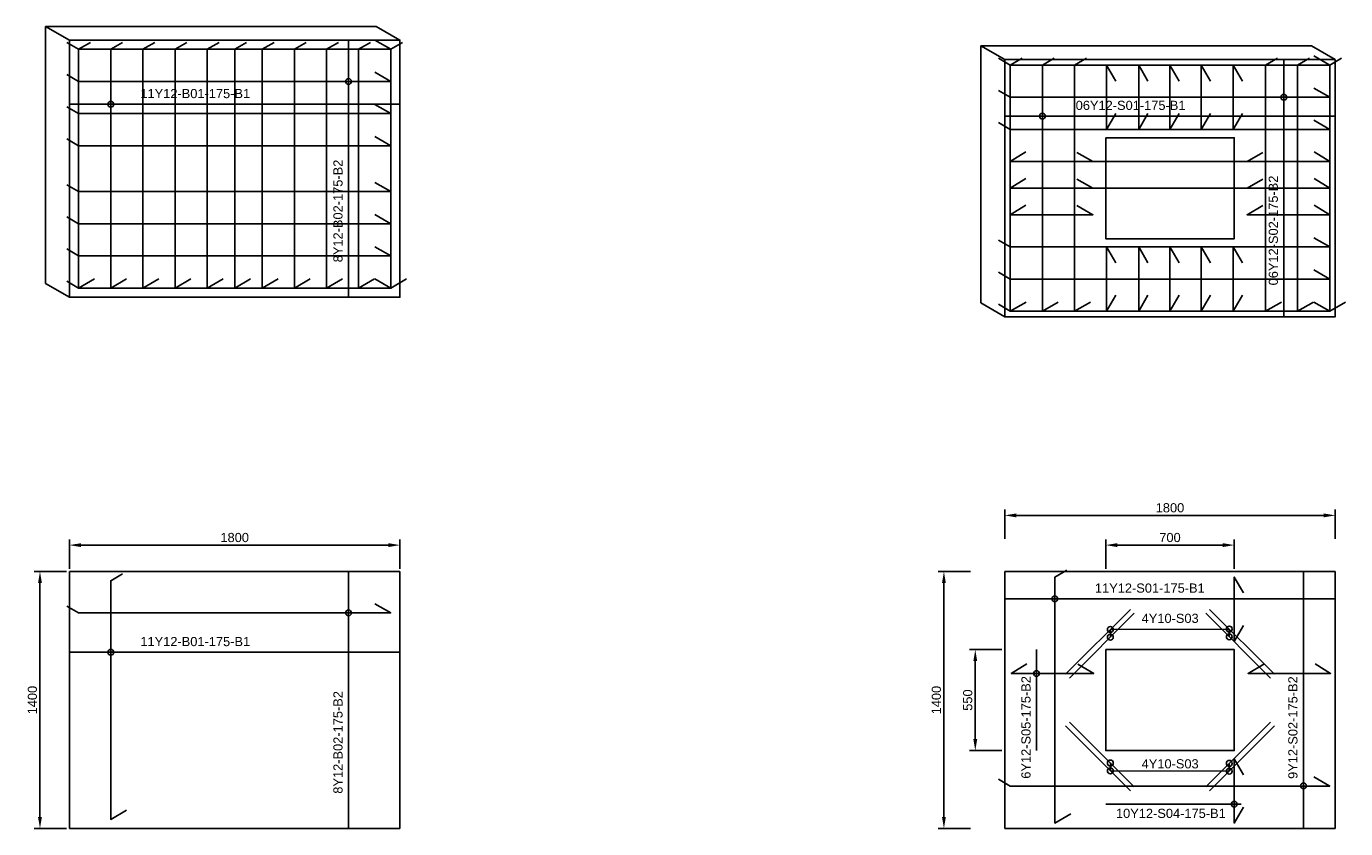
# Model space of a CAD drawing. Extents: x 76590 to 148436, y 2885688 to 2928336.
# Tile 15 of 17: x 95348 to 102534, y 2923966 to 2928336. Entities that reach past the tile are written whole.
import ezdxf
from ezdxf.lldxf.tags import DXFTag

# ---------------------------------------------------------------- set-up
doc = ezdxf.new("R2010")
doc.units = 0
doc.header["$PDSIZE"] = 0.2
for name, color, linetype in [('DIMS', 1, 'Continuous'), ('HATCH', 7, 'Continuous'), ('REINFORCING', 3, 'Continuous'), ('SW Pipes', 6, 'Continuous'), ('T25', 2, 'Continuous')]:
    doc.layers.add(name, color=color, linetype=linetype)
doc.styles.add('ARIAL', font='arial.ttf')
doc.styles.add('ROMANS', font='romans.shx', dxfattribs={"width": 0.8})
tags = doc.linetypes.add('DASHED2', pattern=[0.375, 0.25, -0.125]).pattern_tags.tags
tags[6:7] = [DXFTag(74, 4), DXFTag(75, 0), DXFTag(340, '0'), DXFTag(46, 0.0), DXFTag(50, 0.0), DXFTag(44, 0.0), DXFTag(45, 0.0)]
tags[4:5] = [DXFTag(74, 4), DXFTag(75, 0), DXFTag(340, '0'), DXFTag(46, 0.0), DXFTag(50, 0.0), DXFTag(44, 0.0), DXFTag(45, 0.0)]
doc.dimstyles.new('1-25', dxfattribs={"dimscale": 25, "dimtxt": 2, "dimasz": 2.5, "dimexe": 1.25, "dimexo": 0.625, "dimtad": 1, "dimdec": 0, "dimzin": 12, "dimtxsty": 'ROMANS', "dimcen": 2, "dimclrd": 1, "dimclre": 1, "dimclrt": 2, "dimadec": 0, "dimazin": 0, "dimtfac": 1, "dimtdec": 4, "dimtmove": 2, "dimatfit": 3, "dimfxl": 1, "dimtvp": 1, "dimtolj": 1, "dimtzin": 0, "dimlwd": -1, "dimarcsym": 0})

# ---------------------------------------------------------------- blocks, each defined once
blk = doc.blocks.new('*D83')
at = {"layer": 'Defpoints', "color": 0, "transparency": 16777216}
for p in [(100346, 2925366.1), (100506.5, 2925366.1), (100506.5, 2923966.1)]:
    blk.add_point(p, dxfattribs=at)
at = {"layer": 'HATCH', "color": 1, "lineweight": -2, "transparency": 16777216}
for p, q in [((100490.9, 2925366.1), (100314.8, 2925366.1)), ((100490.9, 2923966.1), (100314.8, 2923966.1))]:
    blk.add_line(p, q, dxfattribs=at)
at = {"layer": 'HATCH', "color": 1, "transparency": 16777216}
blk.add_line((100346, 2924028.6), (100346, 2925303.6), dxfattribs=at)
for points in [[(100335.6, 2925303.6), (100356.4, 2925303.6), (100346, 2925366.1)], [(100335.6, 2924028.6), (100356.4, 2924028.6), (100346, 2923966.1)]]:
    blk.add_solid(points, dxfattribs=at)
at = {"layer": 'HATCH', "color": 2, "transparency": 16777216, "insert": (100304.9, 2924666.1), "char_height": 50, "attachment_point": 5, "rotation": 90, "style": 'ARIAL'}
blk.add_mtext('\\A1;1400', dxfattribs=at)
blk = doc.blocks.new('*D82')
at = {"layer": 'Defpoints', "color": 0, "transparency": 16777216}
for p in [(102477.3, 2925672.1), (100677.3, 2925528), (102477.3, 2925528)]:
    blk.add_point(p, dxfattribs=at)
at = {"layer": 'HATCH', "color": 1, "lineweight": -2, "transparency": 16777216}
for p, q in [((100677.3, 2925543.7), (100677.3, 2925703.4)), ((102477.3, 2925543.7), (102477.3, 2925703.4))]:
    blk.add_line(p, q, dxfattribs=at)
at = {"layer": 'HATCH', "color": 1, "transparency": 16777216}
blk.add_line((100739.8, 2925672.1), (102414.8, 2925672.1), dxfattribs=at)
for points in [[(100739.8, 2925682.6), (100739.8, 2925661.7), (100677.3, 2925672.1)], [(102414.8, 2925682.6), (102414.8, 2925661.7), (102477.3, 2925672.1)]]:
    blk.add_solid(points, dxfattribs=at)
at = {"layer": 'HATCH', "color": 2, "transparency": 16777216, "insert": (101577.3, 2925713.3), "char_height": 50, "attachment_point": 5, "style": 'ARIAL'}
blk.add_mtext('\\A1;1800', dxfattribs=at)
blk = doc.blocks.new('*D84')
at = {"layer": 'Defpoints', "color": 0, "transparency": 16777216}
for p in [(100516.8, 2924941.1), (100677.3, 2924941.1), (100677.3, 2924391.1)]:
    blk.add_point(p, dxfattribs=at)
at = {"layer": 'HATCH', "color": 1, "lineweight": -2, "transparency": 16777216}
for p, q in [((100661.7, 2924941.1), (100485.6, 2924941.1)), ((100661.7, 2924391.1), (100485.6, 2924391.1))]:
    blk.add_line(p, q, dxfattribs=at)
at = {"layer": 'HATCH', "color": 1, "transparency": 16777216}
blk.add_line((100516.8, 2924453.6), (100516.8, 2924878.6), dxfattribs=at)
for points in [[(100506.4, 2924878.6), (100527.2, 2924878.6), (100516.8, 2924941.1)], [(100506.4, 2924453.6), (100527.2, 2924453.6), (100516.8, 2924391.1)]]:
    blk.add_solid(points, dxfattribs=at)
at = {"layer": 'HATCH', "color": 2, "transparency": 16777216, "insert": (100475.6, 2924666.1), "char_height": 50, "attachment_point": 5, "rotation": 90, "style": 'ARIAL'}
blk.add_mtext('\\A1;550', dxfattribs=at)
blk = doc.blocks.new('*D85')
at = {"layer": 'Defpoints', "color": 0, "transparency": 16777216}
for p in [(101927.3, 2925510.2), (101227.3, 2925366.1), (101927.3, 2925366.1)]:
    blk.add_point(p, dxfattribs=at)
at = {"layer": 'HATCH', "color": 1, "lineweight": -2, "transparency": 16777216}
for p, q in [((101227.3, 2925381.7), (101227.3, 2925541.5)), ((101927.3, 2925381.7), (101927.3, 2925541.5))]:
    blk.add_line(p, q, dxfattribs=at)
at = {"layer": 'HATCH', "color": 1, "transparency": 16777216}
blk.add_line((101289.8, 2925510.2), (101864.8, 2925510.2), dxfattribs=at)
for points in [[(101289.8, 2925520.6), (101289.8, 2925499.8), (101227.3, 2925510.2)], [(101864.8, 2925520.6), (101864.8, 2925499.8), (101927.3, 2925510.2)]]:
    blk.add_solid(points, dxfattribs=at)
at = {"layer": 'HATCH', "color": 2, "transparency": 16777216, "insert": (101577.3, 2925551.4), "char_height": 50, "attachment_point": 5, "style": 'ARIAL'}
blk.add_mtext('\\A1;700', dxfattribs=at)
blk = doc.blocks.new('*D86')
at = {"layer": 'Defpoints', "color": 0, "transparency": 16777216}
for p in [(95422.4, 2925366.1), (95582.9, 2925366.1), (95582.9, 2923966.1)]:
    blk.add_point(p, dxfattribs=at)
at = {"layer": 'HATCH', "color": 1, "lineweight": -2, "transparency": 16777216}
for p, q in [((95567.2, 2925366.1), (95391.1, 2925366.1)), ((95567.2, 2923966.1), (95391.1, 2923966.1))]:
    blk.add_line(p, q, dxfattribs=at)
at = {"layer": 'HATCH', "color": 1, "transparency": 16777216}
blk.add_line((95422.4, 2924028.6), (95422.4, 2925303.6), dxfattribs=at)
for points in [[(95411.9, 2925303.6), (95432.8, 2925303.6), (95422.4, 2925366.1)], [(95411.9, 2924028.6), (95432.8, 2924028.6), (95422.4, 2923966.1)]]:
    blk.add_solid(points, dxfattribs=at)
at = {"layer": 'HATCH', "color": 2, "transparency": 16777216, "insert": (95381.2, 2924666.1), "char_height": 50, "attachment_point": 5, "rotation": 90, "style": 'ARIAL'}
blk.add_mtext('\\A1;1400', dxfattribs=at)
blk = doc.blocks.new('*D87')
at = {"layer": 'Defpoints', "color": 0, "transparency": 16777216}
for p in [(97382.9, 2925510.2), (95582.9, 2925366.1), (97382.9, 2925366.1)]:
    blk.add_point(p, dxfattribs=at)
at = {"layer": 'HATCH', "color": 1, "lineweight": -2, "transparency": 16777216}
for p, q in [((95582.9, 2925381.7), (95582.9, 2925541.5)), ((97382.9, 2925381.7), (97382.9, 2925541.5))]:
    blk.add_line(p, q, dxfattribs=at)
at = {"layer": 'HATCH', "color": 1, "transparency": 16777216}
blk.add_line((95645.4, 2925510.2), (97320.4, 2925510.2), dxfattribs=at)
for points in [[(95645.4, 2925520.6), (95645.4, 2925499.8), (95582.9, 2925510.2)], [(97320.4, 2925520.6), (97320.4, 2925499.8), (97382.9, 2925510.2)]]:
    blk.add_solid(points, dxfattribs=at)
at = {"layer": 'HATCH', "color": 2, "transparency": 16777216, "insert": (96482.9, 2925551.4), "char_height": 50, "attachment_point": 5, "style": 'ARIAL'}
blk.add_mtext('\\A1;1800', dxfattribs=at)

msp = doc.modelspace()

# ---------------------------------------------------------------- linework, layer by layer
at = {"layer": 'REINFORCING', "color": 1, "flags": 128}
for points in [[(97103.4, 2928260.6), (97103.4, 2926860.6)], [(102197.9, 2928154.3), (102197.9, 2926754.3)], [(95582.9, 2927911.3), (97382.9, 2927911.3)], [(100677.3, 2927847), (102477.3, 2927847)], [(97103.4, 2925366.1), (97103.4, 2923966.1)], [(102304.6, 2925368), (102304.6, 2923968)], [(100677.3, 2925217.8), (102477.3, 2925217.8)], [(101900.2, 2925053), (101252.4, 2925051)], [(95582.9, 2924926.4), (97382.9, 2924926.4)], [(101900.2, 2924279.2), (101252.4, 2924281.2)]]:
    msp.add_lwpolyline(points, dxfattribs=at)
at = {"layer": 'SW Pipes', "color": 2}
for points in [[(95452.9, 2928335.6), (95582.9, 2928260.6), (95582.9, 2926860.6), (95452.9, 2926935.6)], [(97252.9, 2928335.6), (97382.9, 2928260.6), (97382.9, 2926860.6), (97382.9, 2926860.6)], [(100547.4, 2928229.3), (100677.3, 2928154.3), (100677.3, 2926754.3), (100547.4, 2926829.3)], [(102347.4, 2928229.3), (102477.3, 2928154.3), (102477.3, 2926754.3), (102477.3, 2926754.3)]]:
    msp.add_lwpolyline(points, dxfattribs=at)
at = {"layer": 'SW Pipes', "color": 3, "linetype": 'DASHED2', "ltscale": 100}
for points in [[(95567.9, 2928248.1), (95632.9, 2928210.6), (97332.9, 2928210.6), (97246.2, 2928260.6)], [(95697.8, 2928248.1), (95632.9, 2928210.6), (95632.9, 2926910.6), (95719.5, 2926960.6)], [(95872.8, 2928248.1), (95807.9, 2928210.6), (95807.9, 2926910.6), (95894.5, 2926960.6)], [(96047.8, 2928248.1), (95982.9, 2928210.6), (95982.9, 2926910.6), (96069.5, 2926960.6)], [(96222.8, 2928248.1), (96157.9, 2928210.6), (96157.9, 2926910.6), (96244.5, 2926960.6)], [(96397.8, 2928248.1), (96332.9, 2928210.6), (96332.9, 2926910.6), (96419.5, 2926960.6)], [(96547.8, 2928248.1), (96482.9, 2928210.6), (96482.9, 2926910.6), (96569.5, 2926960.6)], [(96697.8, 2928248.1), (96632.9, 2928210.6), (96632.9, 2926910.6), (96719.5, 2926960.6)], [(96872.8, 2928248.1), (96807.9, 2928210.6), (96807.9, 2926910.6), (96894.5, 2926960.6)], [(97047.8, 2928248.1), (96982.9, 2928210.6), (96982.9, 2926910.6), (97069.5, 2926960.6)], [(97222.8, 2928248.1), (97157.9, 2928210.6), (97157.9, 2926910.6), (97244.5, 2926960.6)], [(97397.8, 2928248.1), (97332.9, 2928210.6), (97332.9, 2926910.6), (97419.5, 2926960.6)], [(100642.4, 2928161.8), (100707.3, 2928124.3), (102447.3, 2928124.3), (102360.7, 2928174.3)], [(100772.3, 2928161.8), (100707.3, 2928124.3), (100707.3, 2926784.3), (100793.9, 2926834.3)], [(100947.3, 2928161.8), (100882.3, 2928124.3), (100882.3, 2926784.3), (100968.9, 2926834.3)], [(101122.3, 2928161.8), (101057.3, 2928124.3), (101057.3, 2926784.3), (101143.9, 2926834.3)], [(101282.3, 2928037.7), (101232.3, 2928124.3), (101232.3, 2927774.3), (101282.3, 2927860.9)], [(101457.3, 2928037.7), (101407.3, 2928124.3), (101407.3, 2927774.3), (101457.3, 2927860.9)], [(101627.3, 2928037.7), (101577.3, 2928124.3), (101577.3, 2927774.3), (101627.3, 2927860.9)], [(101797.3, 2928037.7), (101747.3, 2928124.3), (101747.3, 2927774.3), (101797.3, 2927860.9)], [(101972.3, 2928037.7), (101922.3, 2928124.3), (101922.3, 2927774.3), (101972.3, 2927860.9)], [(102162.3, 2928161.8), (102097.3, 2928124.3), (102097.3, 2926784.3), (102183.9, 2926834.3)], [(102337.3, 2928161.8), (102272.3, 2928124.3), (102272.3, 2926784.3), (102358.9, 2926834.3)], [(102512.3, 2928161.8), (102447.3, 2928124.3), (102447.3, 2926784.3), (102533.9, 2926834.3)], [(95567.9, 2928073.1), (95632.9, 2928035.6), (97332.9, 2928035.6), (97246.2, 2928085.6)], [(100642.4, 2927986.8), (100707.3, 2927949.3), (102447.3, 2927949.3), (102360.7, 2927999.3)], [(95567.9, 2927898.1), (95632.9, 2927860.6), (97332.9, 2927860.6), (97246.2, 2927910.6)], [(100642.4, 2927811.8), (100707.3, 2927774.3), (102447.3, 2927774.3), (102360.7, 2927824.3)], [(95567.9, 2927723.1), (95632.9, 2927685.6), (97332.9, 2927685.6), (97246.2, 2927735.6)], [(100792.2, 2927652.2), (100707.3, 2927599.3), (101157.3, 2927599.3), (101070.7, 2927649.3)], [(102362.4, 2927652.2), (102447.3, 2927599.3), (101997.3, 2927599.3), (102083.9, 2927649.3)], [(95567.9, 2927473.1), (95632.9, 2927435.6), (97332.9, 2927435.6), (97246.2, 2927485.6)], [(100792.2, 2927507.2), (100707.3, 2927454.3), (101157.3, 2927454.3), (101070.7, 2927504.3)], [(102362.4, 2927507.2), (102447.3, 2927454.3), (101997.3, 2927454.3), (102083.9, 2927504.3)], [(95567.9, 2927298.1), (95632.9, 2927260.6), (97332.9, 2927260.6), (97246.2, 2927310.6)], [(100792.2, 2927362.2), (100707.3, 2927309.3), (101157.3, 2927309.3), (101070.7, 2927359.3)], [(102362.4, 2927362.2), (102447.3, 2927309.3), (101997.3, 2927309.3), (102083.9, 2927359.3)], [(100642.4, 2927171.8), (100707.3, 2927134.3), (102447.3, 2927134.3), (102360.7, 2927184.3)], [(95567.9, 2927123.1), (95632.9, 2927085.6), (97332.9, 2927085.6), (97246.2, 2927135.6)], [(101282.3, 2927047.7), (101232.3, 2927134.3), (101232.3, 2926784.3), (101282.3, 2926870.9)], [(101457.3, 2927047.7), (101407.3, 2927134.3), (101407.3, 2926784.3), (101457.3, 2926870.9)], [(101627.3, 2927047.7), (101577.3, 2927134.3), (101577.3, 2926784.3), (101627.3, 2926870.9)], [(101797.3, 2927047.7), (101747.3, 2927134.3), (101747.3, 2926784.3), (101797.3, 2926870.9)], [(101972.3, 2927047.7), (101922.3, 2927134.3), (101922.3, 2926784.3), (101972.3, 2926870.9)], [(95567.9, 2926948.1), (95632.9, 2926910.6), (97332.9, 2926910.6), (97246.2, 2926960.6)], [(100642.4, 2926996.8), (100707.3, 2926959.3), (102447.3, 2926959.3), (102360.7, 2927009.3)], [(100642.4, 2926821.8), (100707.3, 2926784.3), (102447.3, 2926784.3), (102360.7, 2926834.3)]]:
    msp.add_lwpolyline(points, dxfattribs=at)
at = {"layer": 'SW Pipes', "color": 2}
for points in [[(101227.3, 2927729.3), (101227.3, 2927179.3), (101927.3, 2927179.3), (101927.3, 2927729.3)], [(101227.3, 2924941.1), (101227.3, 2924391.1), (101927.3, 2924391.1), (101927.3, 2924941.1)]]:
    msp.add_lwpolyline(points, close=True, dxfattribs=at)
at = {"layer": 'SW Pipes'}
for points in [[(100707.3, 2927599.3), (102447.3, 2927599.3)], [(100707.3, 2927454.3), (102447.3, 2927454.3)]]:
    msp.add_lwpolyline(points, dxfattribs=at)
at = {"layer": 'SW Pipes', "color": 3, "linetype": 'Continuous', "ltscale": 100}
for points in [[(101015.3, 2925373.6), (100950.4, 2925336.1), (100950.4, 2923996.1), (101037, 2924046.1)], [(95872.8, 2925353.6), (95807.9, 2925316.1), (95807.9, 2924016.1), (95894.5, 2924066.1)], [(101977.3, 2925249.5), (101927.3, 2925336.1), (101927.3, 2924986.1), (101977.3, 2925072.7)], [(95567.9, 2925178.6), (95632.9, 2925141.1), (97332.9, 2925141.1), (97246.2, 2925191.1)], [(100797.2, 2924864), (100712.3, 2924811.1), (101162.3, 2924811.1), (101075.7, 2924861.1)], [(102367.4, 2924864), (102452.3, 2924811.1), (102002.3, 2924811.1), (102088.9, 2924861.1)], [(101977.3, 2924259.5), (101927.3, 2924346.1), (101927.3, 2923996.1), (101977.3, 2924082.7)], [(100642.4, 2924235.1), (100707.3, 2924197.6), (102447.3, 2924197.6), (102360.7, 2924247.6)]]:
    msp.add_lwpolyline(points, dxfattribs=at)
at = {"layer": 'SW Pipes', "color": 3}
for points in [[(101008.1, 2924806.8), (101361.7, 2925160.3)], [(102146.5, 2924806.8), (101793, 2925160.3)], [(101029.3, 2924785.5), (101382.9, 2925139.1)], [(102125.3, 2924785.5), (101771.7, 2925139.1)], [(101008.1, 2924525.5), (101361.7, 2924171.9)], [(101029.3, 2924546.7), (101382.9, 2924193.1)], [(102125.3, 2924546.7), (101771.7, 2924193.1)], [(102146.5, 2924525.5), (101793, 2924171.9)]]:
    msp.add_lwpolyline(points, dxfattribs=at)
at = {"layer": 'SW Pipes', "color": 1}
for points in [[(101252.4, 2925051), (101252.4, 2925008.6)], [(101900.2, 2925053), (101900.2, 2925010.6)], [(100850.7, 2924941.1), (100850.7, 2924391.1)], [(101252.4, 2924281.2), (101252.4, 2924323.6)], [(101900.2, 2924279.2), (101900.2, 2924321.6)], [(101964.5, 2924099.2), (101227.3, 2924099.2)]]:
    msp.add_lwpolyline(points, dxfattribs=at)
at = {"layer": 'T25', "color": 2, "flags": 128}
for points in [[(95452.9, 2928335.6), (97252.9, 2928335.6)], [(95452.9, 2926935.6), (95452.9, 2928335.6)], [(95582.9, 2928260.6), (97382.9, 2928260.6)], [(95582.9, 2926860.6), (95582.9, 2928260.6)], [(97382.9, 2926860.6), (97382.9, 2928260.6)], [(100547.4, 2928229.3), (102347.4, 2928229.3)], [(100547.4, 2926829.3), (100547.4, 2928229.3)], [(100677.3, 2928154.3), (102477.3, 2928154.3)], [(100677.3, 2926754.3), (100677.3, 2928154.3)], [(102477.3, 2926754.3), (102477.3, 2928154.3)], [(95582.9, 2926860.6), (97382.9, 2926860.6)], [(100677.3, 2926754.3), (102477.3, 2926754.3)], [(95582.9, 2925366.1), (97382.9, 2925366.1)], [(95582.9, 2923966.1), (95582.9, 2925366.1)], [(97382.9, 2923966.1), (97382.9, 2925366.1)], [(100677.3, 2925366.1), (102477.3, 2925366.1)], [(100677.3, 2923966.1), (100677.3, 2925366.1)], [(102477.3, 2923966.1), (102477.3, 2925366.1)], [(95582.9, 2923966.1), (97382.9, 2923966.1)], [(100677.3, 2923966.1), (102477.3, 2923966.1)]]:
    msp.add_lwpolyline(points, dxfattribs=at)
at = {"layer": 'T25'}
for centre in [(97103.4, 2928035.6), (102197.9, 2927949.3), (95807.9, 2927911.3), (100882.3, 2927847), (100950.4, 2925217.8), (97103.4, 2925141.1), (95807.9, 2924926.4), (100850.7, 2924811.1), (102304.6, 2924199.4), (101927.3, 2924099.2)]:
    msp.add_circle(centre, 15.9, dxfattribs=at)
at = {"layer": 'T25', "color": 1}
for centre in [(101252.4, 2925051), (101252.4, 2925008.6), (101900.2, 2925053), (101900.2, 2925010.6), (101252.4, 2924323.6), (101252.4, 2924281.2), (101900.2, 2924321.6), (101900.2, 2924279.2)]:
    msp.add_circle(centre, 15.9, dxfattribs=at)

# ---------------------------------------------------------------- texts
at = {"layer": 'DIMS', "color": 2, "linetype": 'Continuous', "char_height": 50, "attachment_point": 5, "style": 'ARIAL'}
for s, insert in [('\\A1;11Y12-B01-175-B1', (96268.2, 2927969.3)), ('\\A1;06Y12-S01-175-B1', (101362.7, 2927905)), ('\\A1;11Y12-S01-175-B1', (101467.4, 2925275.8)), ('\\A1;4Y10-S03', (101578.2, 2925111.1)), ('\\A1;11Y12-B01-175-B1', (96268.2, 2924984.5)), ('\\A1;4Y10-S03', (101578.2, 2924318.7)), ('\\A1;10Y12-S04-175-B1', (101582.1, 2924048.8))]:
    msp.add_mtext(s, dxfattribs=dict(at, insert=insert))
at = {"layer": 'DIMS', "color": 2, "linetype": 'Continuous', "char_height": 50, "attachment_point": 5, "rotation": 90, "style": 'ARIAL'}
for s, insert in [('\\A1;8Y12-B02-175-B2', (97045.8, 2927330.2)), ('\\A1;06Y12-S02-175-B2', (102140.3, 2927223.9)), ('\\A1;6Y12-S05-175-B2', (100793.1, 2924517.4)), ('\\A1;9Y12-S02-175-B2', (102247, 2924516.3)), ('\\A1;8Y12-B02-175-B2', (97045.8, 2924435.7))]:
    msp.add_mtext(s, dxfattribs=dict(at, insert=insert))

# ---------------------------------------------------------------- dimensions: what is measured, and where the dimension line sits
at = {"layer": 'HATCH'}
for base, p1, p2, picture, middle in [((102477.3, 2925672.1), (100677.3, 2925528), (102477.3, 2925528), '*D82', (101577.3, 2925713.3)), ((97382.9, 2925510.2), (95582.9, 2925366.1), (97382.9, 2925366.1), '*D87', (96482.9, 2925551.4)), ((101927.3, 2925510.2), (101227.3, 2925366.1), (101927.3, 2925366.1), '*D85', (101577.3, 2925551.4))]:
    dim = msp.add_linear_dim(base=base, p1=p1, p2=p2, dimstyle='1-25', override={"dimzin": 0, "dimtxsty": 'ARIAL'}, dxfattribs=at)
    dim.commit()
    dim.dimension.update_dxf_attribs({"geometry": picture, "text_midpoint": middle})
for base, p1, p2, picture, middle in [((95422.4, 2925366.1), (95582.9, 2923966.1), (95582.9, 2925366.1), '*D86', (95381.2, 2924666.1)), ((100346, 2925366.1), (100506.5, 2923966.1), (100506.5, 2925366.1), '*D83', (100304.9, 2924666.1)), ((100516.8, 2924941.1), (100677.3, 2924391.1), (100677.3, 2924941.1), '*D84', (100475.6, 2924666.1))]:
    dim = msp.add_linear_dim(base=base, p1=p1, p2=p2, angle=90, dimstyle='1-25', override={"dimzin": 0, "dimtxsty": 'ARIAL'}, dxfattribs=at)
    dim.commit()
    dim.dimension.update_dxf_attribs({"geometry": picture, "text_midpoint": middle})

doc.saveas('drawing.dxf')
